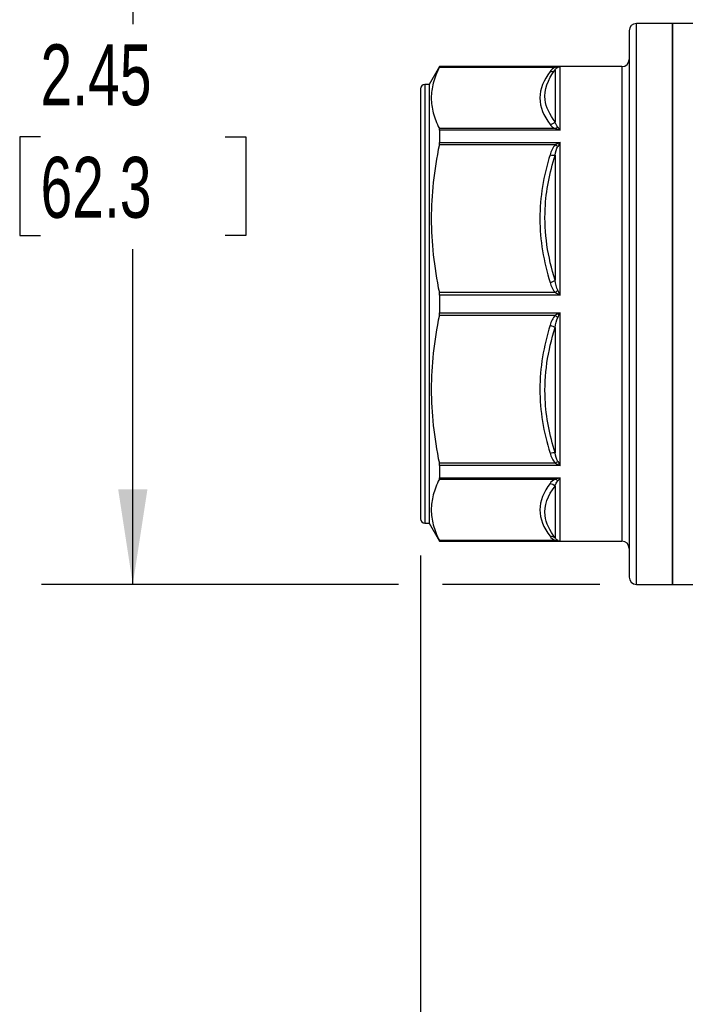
# Model space of a CAD drawing. Header units: inches. Extents: x 0.5 to 21.5, y 0.5 to 16.5.
# Tile 2 of 11: x 3.8 to 5.6, y 3.9 to 6.6. Entities that reach past the tile are written whole.
import ezdxf

# ---------------------------------------------------------------- set-up
doc = ezdxf.new("R2010")
doc.units = ezdxf.units.IN
doc.header["$LTSCALE"] = 2
doc.header["$MEASUREMENT"] = 0
doc.linetypes.add('SLD-Solid', pattern=[0])
doc.layers.add('DIMENSIONS', color=140, linetype='SLD-Solid', lineweight=25)
doc.styles.add('SLDTEXTSTYLE0', font='TXT', dxfattribs={"width": 0.7})
doc.dimstyles.new('SLDDIMSTYLE2', dxfattribs={"dimtxt": 0.169922, "dimasz": 0.26, "dimexe": 0, "dimexo": 0.0625, "dimgap": 0.04248, "dimtad": 0, "dimtih": 1, "dimtoh": 1, "dimrnd": 1e-09, "dimzin": 12, "dimdsep": 46, "dimtxsty": 'SLDTEXTSTYLE0', "dimsah": 1, "dimcen": 0.09, "dimadec": 0, "dimazin": 3, "dimtfac": 1, "dimtofl": 0, "dimtmove": 0, "dimatfit": 3, "dimfxl": 0, "dimfrac": 2, "dimtolj": 1, "dimtzin": 12, "dimarcsym": 0})

# ---------------------------------------------------------------- blocks, each defined once
blk = doc.blocks.new('_D_2')
at = {"layer": 'DIMENSIONS'}
for p, q in [((4.8656, 5.0952), (4.8656, 3.0338)), ((7.3853, 5.0952), (7.3853, 3.0338)), ((4.8656, 3.2838), (5.6428, 3.2838)), ((5.873, 3.2838), (5.816, 3.2838)), ((5.816, 3.2838), (5.816, 3.0137)), ((6.378, 3.2838), (6.435, 3.2838)), ((6.435, 3.2838), (6.435, 3.0137)), ((7.3853, 3.2838), (6.6082, 3.2838)), ((5.816, 3.0137), (5.873, 3.0137)), ((6.435, 3.0137), (6.378, 3.0137))]:
    blk.add_line(p, q, dxfattribs=at)
for points in [[(4.8656, 3.2838), (5.1256, 3.2438), (5.1256, 3.3238)], [(7.3853, 3.2838), (7.1253, 3.3238), (7.1253, 3.2438)]]:
    blk.add_solid(points, dxfattribs=at)
at = {"layer": 'DIMENSIONS', "char_height": 0.16667, "attachment_point": 1, "style": 'SLDTEXTSTYLE0'}
for s, insert in [('2.52', (5.873, 3.5367)), ('64.0', (5.873, 3.2286))]:
    blk.add_mtext(s, dxfattribs=dict(at, insert=insert))
blk = doc.blocks.new('_D_3')
at = {"layer": 'DIMENSIONS'}
for p, q in [((5.8824, 7.4669), (3.8282, 7.4669)), ((4.0782, 7.4669), (4.0782, 6.5496)), ((3.8258, 6.2415), (3.7687, 6.2415)), ((3.7687, 6.2415), (3.7687, 5.9714)), ((4.3307, 6.2415), (4.3878, 6.2415)), ((4.3878, 6.2415), (4.3878, 5.9714)), ((3.7687, 5.9714), (3.8258, 5.9714)), ((4.3878, 5.9714), (4.3307, 5.9714)), ((4.0782, 5.0161), (4.0782, 5.9334)), ((4.8056, 5.0161), (3.8282, 5.0161)), ((5.3562, 5.0161), (4.9256, 5.0161))]:
    blk.add_line(p, q, dxfattribs=at)
for points in [[(4.0782, 7.4669), (4.0382, 7.2069), (4.1182, 7.2069)], [(4.0782, 5.0161), (4.1182, 5.2761), (4.0382, 5.2761)]]:
    blk.add_solid(points, dxfattribs=at)
at = {"layer": 'DIMENSIONS', "char_height": 0.16667, "attachment_point": 1, "style": 'SLDTEXTSTYLE0'}
for s, insert in [('2.45', (3.8258, 6.4944)), ('62.3', (3.8258, 6.1863))]:
    blk.add_mtext(s, dxfattribs=dict(at, insert=insert))

msp = doc.modelspace()

# ---------------------------------------------------------------- linework, layer by layer
for p, q in [((5.5546, 6.5515), (5.4562, 6.5515)), ((5.4562, 6.0776), (5.4562, 6.5515)), ((5.64, 6.5515), (5.5546, 6.5515)), ((5.5546, 6.5515), (5.5546, 5.0161)), ((5.5546, 5.0161), (5.5546, 6.5515)), ((5.4365, 6.5318), (5.4365, 6.0701)), ((4.9177, 6.4334), (4.8893, 6.3842)), ((4.917, 6.4315), (5.2345, 6.4315)), ((5.4168, 6.4334), (4.9177, 6.4334)), ((4.9177, 6.4334), (4.9177, 6.4329)), ((4.9177, 6.4329), (5.2478, 6.4329)), ((5.2339, 6.4244), (5.2339, 6.2825)), ((5.2478, 6.2599), (5.2478, 6.4329)), ((5.4168, 6.4334), (5.4168, 6.0324)), ((4.8656, 6.3724), (4.8656, 6.009)), ((4.8893, 6.3842), (4.8775, 6.3842)), ((4.8775, 6.3842), (4.8775, 6.0136)), ((4.8893, 6.3842), (4.8893, 6.0136)), ((5.2345, 6.2637), (4.917, 6.2637)), ((4.9177, 6.2599), (4.9177, 6.2257)), ((5.2478, 6.2599), (4.9177, 6.2599)), ((4.917, 6.2198), (5.2345, 6.2198)), ((4.9177, 6.2257), (5.2478, 6.2257)), ((5.2478, 5.808), (5.2478, 6.2257)), ((5.2339, 6.191), (5.2339, 5.8485)), ((5.4365, 6.0701), (5.4365, 5.0358)), ((5.4562, 5.0161), (5.4562, 6.0776)), ((4.8775, 6.0136), (4.8775, 5.1834)), ((4.8893, 6.0136), (4.8893, 5.1834)), ((5.4168, 6.0324), (5.4168, 5.1342)), ((4.8656, 6.009), (4.8656, 5.1952)), ((5.2345, 5.8148), (4.917, 5.8148)), ((4.9177, 5.808), (4.9177, 5.7596)), ((5.2478, 5.808), (4.9177, 5.808)), ((4.917, 5.7528), (5.2345, 5.7528)), ((4.9177, 5.7596), (5.2478, 5.7596)), ((5.2478, 5.3419), (5.2478, 5.7596)), ((5.2339, 5.7191), (5.2339, 5.3766)), ((5.2345, 5.3477), (4.917, 5.3477)), ((4.9177, 5.3419), (4.9177, 5.3077)), ((5.2478, 5.3419), (4.9177, 5.3419)), ((4.917, 5.3039), (5.2345, 5.3039)), ((4.9177, 5.3077), (5.2478, 5.3077)), ((5.2339, 5.2851), (5.2339, 5.1432)), ((5.2478, 5.1346), (5.2478, 5.3077)), ((4.8775, 5.1834), (4.8893, 5.1834)), ((4.8893, 5.1834), (4.9177, 5.1342)), ((5.2345, 5.1361), (4.917, 5.1361)), ((4.9177, 5.1346), (4.9177, 5.1342)), ((5.2478, 5.1346), (4.9177, 5.1346)), ((4.9177, 5.1342), (5.4168, 5.1342)), ((5.4562, 5.0161), (5.5546, 5.0161)), ((5.5546, 5.0161), (5.64, 5.0161))]:
    msp.add_line(p, q)
for centre, radius, start, end in [((5.4562, 6.5318), 0.0197, 90, 180), ((5.4168, 6.4531), 0.0197, 270, 0), ((4.8775, 6.3724), 0.0118, 90, 180), ((4.8775, 5.1952), 0.0118, 180, 270), ((5.4168, 5.1145), 0.0197, 0, 90), ((5.4562, 5.0358), 0.0197, 180, 270)]:
    msp.add_arc(centre, radius, start, end)
for centre, major_axis, ratio, start_param, end_param in [((5.2473, 6.412), (0.0082, 0.0197), 0.876293, 0.416593, 0.770647), ((5.2473, 6.2452), (-0.0177, 0.0296), 0.247488, 5.079403, 5.433457), ((5.2473, 6.2108), (0.018, 0.0315), 0.205963, 1.198583, 1.552637), ((5.2473, 5.8082), (-0.0191, 0.0382), 0.008498, 4.703812, 5.057866), ((5.2473, 5.7594), (0.0191, 0.0382), 0.008498, 4.366912, 4.720966), ((5.2473, 5.3568), (-0.018, 0.0315), 0.205963, 1.588955, 1.943009), ((5.2473, 5.3223), (0.0177, 0.0296), 0.247488, 3.991321, 4.345375), ((5.2473, 5.1556), (-0.0082, 0.0197), 0.876293, 2.370945, 2.724999)]:
    msp.add_ellipse(centre, major_axis=major_axis, ratio=ratio, start_param=start_param, end_param=end_param)
for points, knots in [([(4.917, 6.4315), (4.9094, 6.4166), (4.9039, 6.4024), (4.8967, 6.3747), (4.8949, 6.3611), (4.8949, 6.334), (4.8967, 6.3205), (4.9039, 6.2927), (4.9094, 6.2785), (4.917, 6.2637)], [0, 0, 0, 0, 0.25, 0.25, 0.5, 0.5, 0.75, 0.75, 1, 1, 1, 1]), ([(5.22, 6.42), (5.2023, 6.3965), (5.1923, 6.372), (5.192, 6.3231), (5.2023, 6.2986), (5.22, 6.2751)], [0, 0, 0, 0, 0.5, 0.5, 1, 1, 1, 1]), ([(5.2339, 6.2825), (5.2187, 6.302), (5.1959, 6.3491), (5.2137, 6.3976), (5.2339, 6.4244)], [0, 0, 0, 0, 0.4176604, 0.974541, 0.974541, 0.974541, 0.974541]), ([(4.917, 6.2198), (4.9094, 6.184), (4.9039, 6.1497), (4.8967, 6.0828), (4.8949, 6.05), (4.8949, 5.9846), (4.8967, 5.9519), (4.9039, 5.8849), (4.9094, 5.8507), (4.917, 5.8148)], [0, 0, 0, 0, 0.25, 0.25, 0.5, 0.5, 0.75, 0.75, 1, 1, 1, 1]), ([(5.22, 6.1922), (5.2023, 6.1355), (5.192, 6.0764), (5.1923, 5.9582), (5.2023, 5.8992), (5.22, 5.8424)], [0, 0, 0, 0, 0.5, 0.5, 1, 1, 1, 1]), ([(5.2339, 5.8485), (5.2137, 5.912), (5.1959, 6.028), (5.2187, 6.1431), (5.2339, 6.191)], [0, 0, 0, 0, 0.5568957, 0.9745675, 0.9745675, 0.9745675, 0.9745675]), ([(4.917, 5.7528), (4.9094, 5.7169), (4.9039, 5.6827), (4.8967, 5.6157), (4.8949, 5.583), (4.8949, 5.5175), (4.8967, 5.4848), (4.9039, 5.4178), (4.9094, 5.3836), (4.917, 5.3477)], [0, 0, 0, 0, 0.25, 0.25, 0.5, 0.5, 0.75, 0.75, 1, 1, 1, 1]), ([(5.22, 5.7252), (5.2023, 5.6684), (5.1923, 5.6093), (5.192, 5.4912), (5.2023, 5.4321), (5.22, 5.3753)], [0, 0, 0, 0, 0.5, 0.5, 1, 1, 1, 1]), ([(5.2339, 5.3766), (5.2187, 5.4244), (5.1959, 5.5396), (5.2137, 5.6556), (5.2339, 5.7191)], [0, 0, 0, 0, 0.4176604, 0.974541, 0.974541, 0.974541, 0.974541]), ([(4.917, 5.3039), (4.9094, 5.289), (4.9039, 5.2749), (4.8967, 5.2471), (4.8949, 5.2336), (4.8949, 5.2065), (4.8967, 5.1929), (4.9039, 5.1652), (4.9094, 5.151), (4.917, 5.1361)], [0, 0, 0, 0, 0.25, 0.25, 0.5, 0.5, 0.75, 0.75, 1, 1, 1, 1]), ([(5.22, 5.2925), (5.2023, 5.2689), (5.1923, 5.2445), (5.192, 5.1955), (5.2023, 5.1711), (5.22, 5.1476)], [0, 0, 0, 0, 0.5, 0.5, 1, 1, 1, 1]), ([(5.2339, 5.1432), (5.2187, 5.1633), (5.1959, 5.2113), (5.2137, 5.2591), (5.2339, 5.2851)], [0, 0, 0, 0, 0.4176718, 0.9745675, 0.9745675, 0.9745675, 0.9745675])]:
    msp.add_open_spline(points, degree=3, knots=knots)
for points in [[(4.917, 6.4315), (4.9174, 6.4324), (4.9177, 6.4329), (4.9177, 6.4329)], [(5.2345, 6.4315), (5.227, 6.4283), (5.2231, 6.4241), (5.22, 6.42)], [(5.22, 6.42), (5.2252, 6.4195), (5.2304, 6.4211), (5.2339, 6.4244)], [(5.2339, 6.4244), (5.2354, 6.4269), (5.2374, 6.4294), (5.2412, 6.4312)], [(5.2478, 6.4329), (5.2433, 6.4329), (5.2388, 6.4324), (5.2345, 6.4315)], [(5.2412, 6.4312), (5.2391, 6.4305), (5.2368, 6.4307), (5.2345, 6.4315)], [(5.22, 6.2751), (5.2252, 6.2757), (5.2304, 6.2784), (5.2339, 6.2825)], [(5.2412, 6.268), (5.2374, 6.2721), (5.2354, 6.2774), (5.2339, 6.2825)], [(4.9177, 6.2599), (4.9177, 6.2615), (4.9174, 6.2628), (4.917, 6.2637)], [(5.22, 6.2751), (5.2231, 6.271), (5.227, 6.2668), (5.2345, 6.2637)], [(5.2345, 6.2637), (5.2368, 6.2645), (5.2391, 6.266), (5.2412, 6.268)], [(5.2345, 6.2637), (5.2388, 6.2628), (5.2433, 6.2615), (5.2478, 6.2599)], [(4.917, 6.2198), (4.9174, 6.222), (4.9177, 6.224), (4.9177, 6.2257)], [(5.2345, 6.2198), (5.227, 6.2122), (5.2231, 6.2021), (5.22, 6.1922)], [(5.2339, 6.191), (5.2354, 6.1997), (5.2374, 6.2085), (5.2412, 6.215)], [(5.2478, 6.2257), (5.2433, 6.224), (5.2388, 6.222), (5.2345, 6.2198)], [(5.2412, 6.215), (5.2391, 6.2162), (5.2368, 6.2179), (5.2345, 6.2198)], [(5.22, 6.1922), (5.2252, 6.1909), (5.2304, 6.1904), (5.2339, 6.191)], [(5.22, 5.8424), (5.2252, 5.8438), (5.2304, 5.8461), (5.2339, 5.8485)], [(5.22, 5.8424), (5.2231, 5.8325), (5.227, 5.8224), (5.2345, 5.8148)], [(5.2412, 5.8213), (5.2374, 5.8287), (5.2354, 5.8387), (5.2339, 5.8485)], [(4.9177, 5.808), (4.9177, 5.8104), (4.9174, 5.8127), (4.917, 5.8148)], [(5.2345, 5.8148), (5.2368, 5.8167), (5.2391, 5.819), (5.2412, 5.8213)], [(5.2345, 5.8148), (5.2388, 5.8126), (5.2433, 5.8103), (5.2478, 5.808)], [(4.917, 5.7528), (4.9174, 5.7549), (4.9177, 5.7572), (4.9177, 5.7596)], [(5.2345, 5.7528), (5.227, 5.7452), (5.2231, 5.7351), (5.22, 5.7252)], [(5.2339, 5.7191), (5.2354, 5.7289), (5.2374, 5.7389), (5.2412, 5.7463)], [(5.2478, 5.7596), (5.2433, 5.7573), (5.2388, 5.755), (5.2345, 5.7528)], [(5.2412, 5.7463), (5.2391, 5.7486), (5.2368, 5.7508), (5.2345, 5.7528)], [(5.22, 5.7252), (5.2252, 5.7238), (5.2304, 5.7215), (5.2339, 5.7191)], [(5.22, 5.3753), (5.2252, 5.3767), (5.2304, 5.3772), (5.2339, 5.3766)], [(5.22, 5.3753), (5.2231, 5.3655), (5.227, 5.3553), (5.2345, 5.3477)], [(5.2412, 5.3525), (5.2374, 5.3591), (5.2354, 5.3679), (5.2339, 5.3766)], [(4.9177, 5.3419), (4.9177, 5.3436), (4.9174, 5.3456), (4.917, 5.3477)], [(5.2345, 5.3477), (5.2368, 5.3497), (5.2391, 5.3514), (5.2412, 5.3525)], [(5.2345, 5.3477), (5.2388, 5.3456), (5.2433, 5.3436), (5.2478, 5.3419)], [(4.917, 5.3039), (4.9174, 5.3048), (4.9177, 5.306), (4.9177, 5.3077)], [(5.2345, 5.3039), (5.227, 5.3007), (5.2231, 5.2966), (5.22, 5.2925)], [(5.22, 5.2925), (5.2252, 5.2919), (5.2304, 5.2891), (5.2339, 5.2851)], [(5.2339, 5.2851), (5.2354, 5.2902), (5.2374, 5.2955), (5.2412, 5.2995)], [(5.2478, 5.3077), (5.2433, 5.3061), (5.2388, 5.3048), (5.2345, 5.3039)], [(5.2412, 5.2995), (5.2391, 5.3016), (5.2368, 5.3031), (5.2345, 5.3039)], [(4.9177, 5.1346), (4.9177, 5.1347), (4.9174, 5.1352), (4.917, 5.1361)], [(5.22, 5.1476), (5.2252, 5.1481), (5.2304, 5.1465), (5.2339, 5.1432)], [(5.22, 5.1476), (5.2231, 5.1435), (5.227, 5.1393), (5.2345, 5.1361)], [(5.2412, 5.1364), (5.2374, 5.1382), (5.2354, 5.1407), (5.2339, 5.1432)], [(5.2345, 5.1361), (5.2368, 5.1369), (5.2391, 5.137), (5.2412, 5.1364)], [(5.2345, 5.1361), (5.2388, 5.1352), (5.2433, 5.1347), (5.2478, 5.1346)]]:
    msp.add_open_spline(points, degree=3)

# ---------------------------------------------------------------- dimensions: what is measured, and where the dimension line sits
at = {"layer": 'DIMENSIONS'}
for base, p1, p2, angle, picture, middle in [((4.0782, 7.4669), (5.4562, 5.0161), (5.9824, 7.4669), 90, '_D_3', (4.0782, 6.2415)), ((4.8656, 3.2838), (7.3853, 5.1952), (4.8656, 5.1952), 0, '_D_2', (6.1255, 3.2838))]:
    dim = msp.add_linear_dim(base=base, p1=p1, p2=p2, angle=angle, dimstyle='SLDDIMSTYLE2', dxfattribs=at)
    dim.commit()
    dim.dimension.update_dxf_attribs({"geometry": picture, "text_midpoint": middle, "dimtype": 160})

doc.saveas('drawing.dxf')
